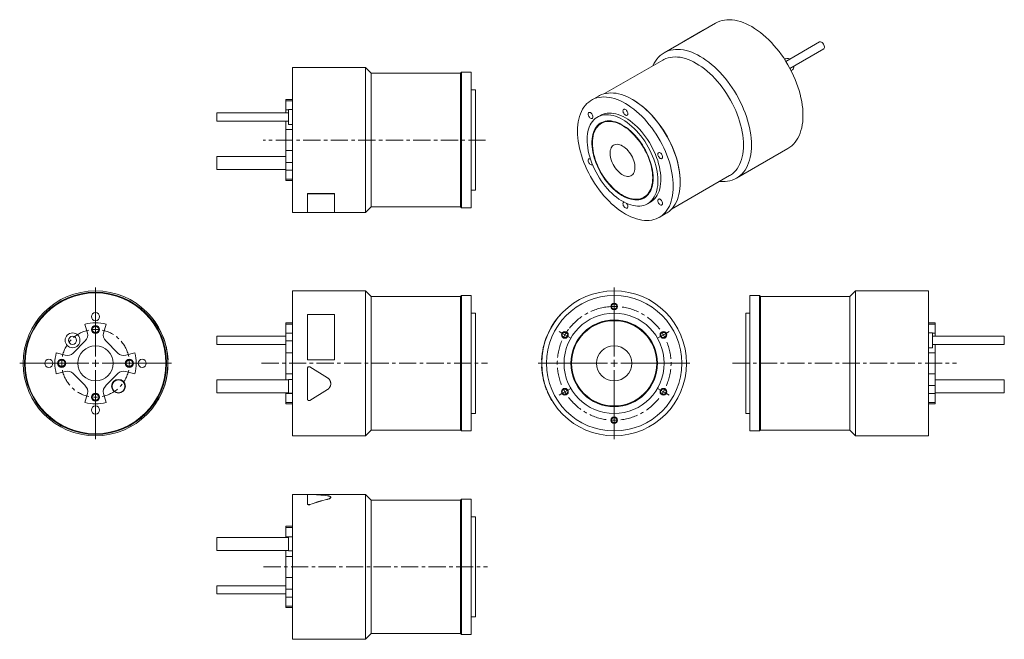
# Model space of a CAD drawing. Header units: millimetres. Extents: x 75 to 803, y 78 to 536.
import ezdxf

# ---------------------------------------------------------------- set-up
doc = ezdxf.new("R2010")
doc.units = ezdxf.units.MM
doc.linetypes.add('CENTERX2', pattern=[20.32, 12.7, -2.54, 2.54, -2.54])

# ---------------------------------------------------------------- blocks, each defined once
blk = doc.blocks.new('SW_CENTERMARKSYMBOL_0')
at = {"color": 6, "linetype": 'Continuous', "lineweight": 0}
for p, q in [((0, 2.5), (0, 5)), ((0, 0), (0, 2.5)), ((0, 0), (0, -2.5)), ((0, -2.5), (0, -5)), ((-38.54, -19.75), (-40.7, -18.5)), ((-36.37, -21), (-38.54, -19.75)), ((-36.37, -21), (-34.21, -22.25)), ((36.37, -21), (34.21, -22.25)), ((36.37, -21), (38.54, -19.75)), ((38.54, -19.75), (40.7, -18.5)), ((-34.21, -22.25), (-32.04, -23.5)), ((34.21, -22.25), (32.04, -23.5)), ((-38.54, -64.25), (-40.7, -65.5)), ((-36.37, -63), (-38.54, -64.25)), ((-36.37, -63), (-34.21, -61.75)), ((-34.21, -61.75), (-32.04, -60.5)), ((34.21, -61.75), (32.04, -60.5)), ((36.37, -63), (34.21, -61.75)), ((36.37, -63), (38.54, -64.25)), ((38.54, -64.25), (40.7, -65.5)), ((0, -81.5), (0, -79)), ((0, -84), (0, -81.5)), ((0, -84), (0, -86.5)), ((0, -86.5), (0, -89))]:
    blk.add_line(p, q, dxfattribs=at)
for start, end in [(90, 93.41046), (86.58954, 90), (93.41046, 96.82093), (150, 153.41046), (146.58954, 150), (143.17907, 146.58954), (30, 33.41046), (26.58954, 30), (206.58954, 210), (210, 213.41046), (326.58954, 330), (330, 333.41046), (266.58954, 270), (270, 273.41046)]:
    blk.add_arc((0, -42), 42, start, end, dxfattribs=at)
at = {"color": 6, "linetype": 'CENTERX2', "lineweight": 0}
for start, end in [(96.82093, 143.17907), (36.82093, 83.17907), (156.82093, 203.17907), (336.82093, 23.17907), (216.82093, 263.17907), (276.82093, 323.17907)]:
    blk.add_arc((0, -42), 42, start, end, dxfattribs=at)
blk = doc.blocks.new('SW_CENTERMARKSYMBOL_1')
at = {"color": 0, "linetype": 'Continuous', "lineweight": 0}
for p, q in [((0, 5), (0, 56)), ((-5, 0), (-56, 0)), ((0, 0), (-2.5, 0)), ((0, 0), (0, 2.5)), ((0, 0), (0, -2.5)), ((0, 0), (2.5, 0)), ((5, 0), (56, 0)), ((0, -5), (0, -56))]:
    blk.add_line(p, q, dxfattribs=at)
blk = doc.blocks.new('SW_CENTERMARKSYMBOL_2')
at = {"color": 6, "linetype": 'Continuous', "lineweight": 0}
for p, q in [((0, 5), (0, 5.5)), ((0, 0), (0, 2.5)), ((0, 0), (0, -2.5)), ((0, -5), (0, -5.5)), ((-30, -25), (-30.5, -25)), ((-25, -25), (-27.5, -25)), ((-25, -25), (-22.5, -25)), ((-20, -25), (-19.5, -25)), ((20, -25), (19.5, -25)), ((25, -25), (22.5, -25)), ((25, -25), (27.5, -25)), ((30, -25), (30.5, -25)), ((0, -45), (0, -44.5)), ((0, -50), (0, -47.5)), ((0, -50), (0, -52.5)), ((0, -55), (0, -55.5))]:
    blk.add_line(p, q, dxfattribs=at)
at = {"color": 6, "linetype": 'CENTERX2', "lineweight": 0}
for start, end in [(101.45916, 168.54084), (11.45916, 78.54084), (191.45916, 258.54084), (281.45916, 348.54084)]:
    blk.add_arc((0, -25), 25, start, end, dxfattribs=at)
at = {"color": 6, "linetype": 'Continuous', "lineweight": 0}
for start, end in [(90, 95.72958), (84.27042, 90), (174.27042, 180), (180, 185.72958), (0, 5.72958), (354.27042, 0), (264.27042, 270), (270, 275.72958)]:
    blk.add_arc((0, -25), 25, start, end, dxfattribs=at)
blk = doc.blocks.new('SW_CENTERMARKSYMBOL_3')
at = {"color": 0, "linetype": 'Continuous', "lineweight": 0}
for p, q in [((0, 5), (0, 56)), ((-5, 0), (-56, 0)), ((0, 0), (-2.5, 0)), ((0, 0), (0, 2.5)), ((0, 0), (0, -2.5)), ((0, 0), (2.5, 0)), ((5, 0), (56, 0)), ((0, -5), (0, -56))]:
    blk.add_line(p, q, dxfattribs=at)

msp = doc.modelspace()

# ---------------------------------------------------------------- linework, layer by layer
at = {"color": 7, "linetype": 'Continuous', "lineweight": 15}
for p, q in [((589.3, 533.19), (551.26, 511.23)), ((580.24, 528), (566.09, 519.84)), ((580.26, 527.97), (580.24, 528)), ((566.09, 519.84), (565.75, 519.59)), ((566.11, 519.8), (566.09, 519.84)), ((666.15, 519.24), (641.26, 504.88)), ((644.26, 499.68), (669.15, 514.05)), ((550.39, 505.88), (507.39, 481.06)), ((641.27, 506.9), (640.32, 506.35)), ((643.65, 506.66), (643.99, 506.45)), ((330.71, 500.31), (276.91, 500.31)), ((276.91, 446.81), (276.91, 500.31)), ((334.91, 496.11), (330.71, 500.31)), ((330.71, 446.81), (330.71, 500.31)), ((400.91, 496.11), (334.91, 496.11)), ((334.91, 446.81), (334.91, 496.11)), ((401.61, 496.81), (400.91, 496.11)), ((400.91, 446.81), (400.91, 496.11)), ((408.91, 496.81), (401.61, 496.81)), ((401.61, 446.81), (401.61, 496.81)), ((408.91, 446.81), (408.91, 496.81)), ((645.07, 498.12), (646.02, 498.67)), ((411.91, 483.81), (408.91, 483.81)), ((411.91, 446.81), (411.91, 483.81)), ((276.91, 476.81), (271.91, 476.81)), ((271.91, 475.79), (271.91, 476.81)), ((271.91, 475.79), (276.91, 475.79)), ((271.91, 475.79), (271.91, 469.12)), ((502.88, 479.26), (497.71, 476.28)), ((528.37, 476.49), (527.88, 476.78)), ((273.91, 466.79), (220.91, 466.79)), ((220.91, 463.79), (220.91, 466.79)), ((271.91, 469.12), (271.91, 466.79)), ((276.91, 469.29), (273.91, 469.29)), ((273.91, 463.79), (273.91, 469.29)), ((220.91, 460.79), (220.91, 463.79)), ((220.91, 460.79), (273.91, 460.79)), ((271.91, 460.79), (271.91, 454.58)), ((273.91, 458.29), (273.91, 463.79)), ((273.91, 458.29), (276.91, 458.29)), ((504.21, 465.02), (502.09, 463.79)), ((505.55, 459.44), (504.84, 459.03)), ((271.91, 454.58), (276.91, 454.58)), ((271.91, 439.05), (271.91, 454.58)), ((276.91, 393.31), (276.91, 446.81)), ((330.71, 393.31), (330.71, 446.81)), ((334.91, 397.51), (334.91, 446.81)), ((400.91, 397.51), (400.91, 446.81)), ((401.61, 396.81), (401.61, 446.81)), ((408.91, 396.81), (408.91, 446.81)), ((411.91, 409.81), (411.91, 446.81)), ((271.91, 439.05), (276.91, 439.05)), ((271.91, 439.05), (271.91, 430.3)), ((604.76, 418.56), (642.8, 440.52)), ((271.91, 434.59), (220.91, 434.59)), ((220.91, 429.84), (220.91, 434.59)), ((220.91, 425.09), (220.91, 429.84)), ((271.91, 430.3), (276.91, 430.3)), ((271.91, 430.3), (271.91, 424.51)), ((220.91, 425.09), (271.91, 425.09)), ((271.91, 424.51), (276.91, 424.51)), ((271.91, 424.51), (271.91, 417.84)), ((271.91, 417.84), (276.91, 417.84)), ((271.91, 416.81), (271.91, 417.84)), ((271.91, 416.81), (276.91, 416.81)), ((556.69, 395.66), (599.69, 420.48)), ((563.23, 415.54), (563.23, 416.11)), ((287.91, 407.24), (307.91, 407.24)), ((287.91, 407.24), (287.91, 407.16)), ((307.91, 407.24), (307.91, 407.16)), ((408.91, 409.81), (411.91, 409.81)), ((287.91, 407.16), (307.91, 407.16)), ((287.91, 393.27), (287.91, 407.16)), ((307.91, 407.16), (307.91, 393.27)), ((536.34, 404.47), (537.05, 404.88)), ((539.09, 399.7), (541.21, 400.93)), ((276.91, 393.31), (287.91, 393.31)), ((307.91, 393.27), (287.91, 393.27)), ((307.91, 393.31), (330.71, 393.31)), ((330.71, 393.31), (334.91, 397.51)), ((334.91, 397.51), (400.91, 397.51)), ((400.91, 397.51), (401.61, 396.81)), ((401.61, 396.81), (408.91, 396.81)), ((547.71, 389.67), (552.87, 392.65)), ((330.71, 335.36), (276.91, 335.36)), ((276.91, 228.36), (276.91, 335.36)), ((334.91, 331.16), (330.71, 335.36)), ((330.71, 228.36), (330.71, 335.36)), ((692.76, 335.36), (688.56, 331.16)), ((746.56, 335.36), (692.76, 335.36)), ((692.76, 335.36), (692.76, 228.36)), ((746.56, 335.36), (746.56, 228.36)), ((400.91, 331.16), (334.91, 331.16)), ((334.91, 232.56), (334.91, 331.16)), ((401.61, 331.86), (400.91, 331.16)), ((400.91, 232.56), (400.91, 331.16)), ((408.91, 331.86), (401.61, 331.86)), ((401.61, 231.86), (401.61, 331.86)), ((408.91, 231.86), (408.91, 331.86)), ((621.86, 331.86), (614.56, 331.86)), ((614.56, 331.86), (614.56, 231.86)), ((622.56, 331.16), (621.86, 331.86)), ((621.86, 331.86), (621.86, 231.86)), ((688.56, 331.16), (622.56, 331.16)), ((622.56, 331.16), (622.56, 232.56)), ((688.56, 331.16), (688.56, 232.56)), ((170.95, 317.86), (171.03, 317.92)), ((287.91, 284.36), (287.91, 317.92)), ((287.91, 317.92), (307.91, 317.92)), ((307.91, 317.92), (307.91, 284.36)), ((411.91, 318.86), (408.91, 318.86)), ((411.91, 244.86), (411.91, 318.86)), ((474.83, 317.86), (474.76, 317.92)), ((614.56, 318.86), (611.56, 318.86)), ((611.56, 318.86), (611.56, 244.86)), ((125.4, 304.16), (123.61, 310.83)), ((139.14, 310.83), (137.36, 304.16)), ((276.91, 311.86), (271.91, 311.86)), ((271.91, 310.83), (271.91, 311.86)), ((271.91, 310.83), (276.91, 310.83)), ((271.91, 310.83), (271.91, 304.16)), ((751.56, 311.86), (746.56, 311.86)), ((751.56, 310.83), (746.56, 310.83)), ((751.56, 311.86), (751.56, 310.83)), ((751.56, 304.16), (751.56, 310.83)), ((114.87, 289.39), (123.85, 298.37)), ((138.91, 298.37), (147.89, 289.39)), ((271.91, 301.83), (220.91, 301.83)), ((220.91, 295.83), (220.91, 301.83)), ((271.91, 304.16), (276.91, 304.16)), ((271.91, 304.16), (271.91, 298.37)), ((271.91, 298.37), (276.91, 298.37)), ((271.91, 298.37), (271.91, 289.62)), ((749.56, 304.33), (746.56, 304.33)), ((749.56, 304.33), (749.56, 293.33)), ((802.56, 301.83), (749.56, 301.83)), ((751.56, 301.83), (751.56, 304.16)), ((802.56, 301.83), (802.56, 295.83)), ((220.91, 295.83), (271.91, 295.83)), ((746.56, 293.33), (749.56, 293.33)), ((749.56, 295.83), (802.56, 295.83)), ((751.56, 289.62), (751.56, 295.83)), ((102.4, 289.62), (109.07, 287.83)), ((153.69, 287.83), (160.36, 289.62)), ((184.82, 284.36), (184.92, 284.36)), ((271.91, 289.62), (276.91, 289.62)), ((271.91, 274.09), (271.91, 289.62)), ((307.91, 284.36), (287.91, 284.36)), ((307.91, 284.36), (287.91, 284.36)), ((287.91, 284.36), (287.91, 284.36)), ((307.91, 284.36), (307.91, 284.36)), ((460.97, 284.36), (460.87, 284.36)), ((751.56, 289.62), (746.56, 289.62)), ((751.56, 289.62), (751.56, 274.09)), ((184.75, 278.16), (184.85, 278.15)), ((184.92, 279.35), (184.82, 279.36)), ((287.91, 278.16), (287.91, 278.15)), ((287.91, 255.51), (287.91, 278.15)), ((289.74, 279.18), (289.74, 279.17)), ((289.74, 279.18), (302.68, 271.2)), ((289.74, 279.17), (302.68, 271.18)), ((460.97, 279.36), (460.87, 279.35)), ((460.98, 279.18), (460.88, 279.17)), ((109.07, 275.88), (102.4, 274.09)), ((123.85, 265.35), (114.87, 274.33)), ((147.89, 274.33), (138.91, 265.35)), ((160.36, 274.09), (153.69, 275.88)), ((273.91, 269.64), (220.91, 269.64)), ((220.91, 260.14), (220.91, 269.64)), ((271.91, 274.09), (276.91, 274.09)), ((271.91, 274.09), (271.91, 269.64)), ((276.91, 270), (273.91, 270)), ((273.91, 259.78), (273.91, 270)), ((302.68, 271.2), (302.68, 271.18)), ((461.98, 271.2), (461.88, 271.18)), ((751.56, 274.09), (746.56, 274.09)), ((751.56, 265.35), (751.56, 274.09)), ((802.56, 269.64), (751.56, 269.64)), ((802.56, 269.64), (802.56, 260.14)), ((302.68, 262.48), (289.74, 254.48)), ((305.11, 266.83), (305.11, 266.86)), ((464.53, 262.52), (464.43, 262.48)), ((751.56, 265.35), (746.56, 265.35)), ((751.56, 259.55), (751.56, 265.35)), ((123.61, 252.88), (125.4, 259.55)), ((137.36, 259.55), (139.14, 252.88)), ((177.97, 255.56), (178.06, 255.51)), ((220.91, 260.14), (273.91, 260.14)), ((271.91, 260.14), (271.91, 259.55)), ((271.91, 259.55), (276.91, 259.55)), ((271.91, 259.55), (271.91, 252.88)), ((273.91, 259.78), (276.91, 259.78)), ((468.41, 254.54), (468.32, 254.48)), ((751.56, 259.55), (746.56, 259.55)), ((751.56, 260.14), (802.56, 260.14)), ((751.56, 252.88), (751.56, 259.55)), ((177.27, 254.36), (177.36, 254.31)), ((271.91, 252.88), (276.91, 252.88)), ((271.91, 251.86), (271.91, 252.88)), ((271.91, 251.86), (276.91, 251.86)), ((468.43, 254.31), (468.52, 254.36)), ((751.56, 252.88), (746.56, 252.88)), ((746.56, 251.86), (751.56, 251.86)), ((751.56, 252.88), (751.56, 251.86)), ((408.91, 244.86), (411.91, 244.86)), ((611.56, 244.86), (614.56, 244.86)), ((276.91, 228.36), (330.71, 228.36)), ((330.71, 228.36), (334.91, 232.56)), ((334.91, 232.56), (400.91, 232.56)), ((400.91, 232.56), (401.61, 231.86)), ((401.61, 231.86), (408.91, 231.86)), ((614.56, 231.86), (621.86, 231.86)), ((621.86, 231.86), (622.56, 232.56)), ((622.56, 232.56), (688.56, 232.56)), ((688.56, 232.56), (692.76, 228.36)), ((692.76, 228.36), (746.56, 228.36)), ((288, 184.98), (276.91, 184.98)), ((276.91, 77.98), (276.91, 184.98)), ((307.91, 185.02), (287.91, 185.02)), ((287.91, 178.16), (287.91, 184.95)), ((330.71, 184.98), (290.69, 184.98)), ((305.11, 182.84), (305.11, 182.93)), ((307.91, 184.98), (307.91, 185.02)), ((334.91, 180.78), (330.71, 184.98)), ((330.71, 77.98), (330.71, 184.98)), ((287.91, 178.07), (287.91, 178.16)), ((289.74, 177.48), (289.74, 177.56)), ((302.68, 181.36), (302.68, 181.46)), ((400.91, 180.78), (334.91, 180.78)), ((334.91, 82.18), (334.91, 180.78)), ((401.61, 181.48), (400.91, 180.78)), ((400.91, 82.18), (400.91, 180.78)), ((408.91, 181.48), (401.61, 181.48)), ((401.61, 81.48), (401.61, 181.48)), ((408.91, 81.48), (408.91, 181.48)), ((411.91, 168.48), (408.91, 168.48)), ((411.91, 94.48), (411.91, 168.48)), ((276.91, 161.48), (271.91, 161.48)), ((271.91, 160.46), (271.91, 161.48)), ((271.91, 160.46), (276.91, 160.46)), ((271.91, 160.46), (271.91, 153.79)), ((273.91, 153.2), (220.91, 153.2)), ((220.91, 143.7), (220.91, 153.2)), ((271.91, 153.79), (276.91, 153.79)), ((271.91, 153.79), (271.91, 153.2)), ((276.91, 153.56), (273.91, 153.56)), ((273.91, 143.34), (273.91, 153.56)), ((220.91, 143.7), (273.91, 143.7)), ((271.91, 143.7), (271.91, 139.25)), ((271.91, 139.25), (276.91, 139.25)), ((271.91, 123.72), (271.91, 139.25)), ((273.91, 143.34), (276.91, 143.34)), ((271.91, 123.72), (276.91, 123.72)), ((271.91, 123.72), (271.91, 114.97)), ((271.91, 117.51), (220.91, 117.51)), ((220.91, 111.51), (220.91, 117.51)), ((220.91, 111.51), (271.91, 111.51)), ((271.91, 114.97), (276.91, 114.97)), ((271.91, 114.97), (271.91, 109.17)), ((271.91, 109.17), (276.91, 109.17)), ((271.91, 109.17), (271.91, 102.5)), ((271.91, 102.5), (276.91, 102.5)), ((271.91, 101.48), (271.91, 102.5)), ((271.91, 101.48), (276.91, 101.48)), ((408.91, 94.48), (411.91, 94.48)), ((330.71, 77.98), (334.91, 82.18)), ((334.91, 82.18), (400.91, 82.18)), ((400.91, 82.18), (401.61, 81.48)), ((401.61, 81.48), (408.91, 81.48)), ((276.91, 77.98), (330.71, 77.98))]:
    msp.add_line(p, q, dxfattribs=at)
at = {"color": 44, "linetype": 'Continuous', "lineweight": 15}
for p, q in [((271.91, 469.12), (273.91, 469.12)), ((751.56, 304.16), (749.56, 304.16))]:
    msp.add_line(p, q, dxfattribs=at)
at = {"color": 6, "linetype": 'CENTERX2', "lineweight": 0}
for p, q in [((419.43, 446.81), (255.25, 446.81)), ((253.96, 281.86), (420.97, 281.86)), ((601.76, 281.86), (767.31, 281.86)), ((255.46, 131.48), (420.97, 131.48))]:
    msp.add_line(p, q, dxfattribs=at)
at = {"color": 7, "linetype": 'Continuous', "lineweight": 15, "flags": 128}
for points in [[(589.3, 533.19), (590.84, 533.98), (592.46, 534.63), (594.16, 535.12), (595.92, 535.46), (597.75, 535.65), (599.64, 535.69), (601.57, 535.57), (603.56, 535.3), (605.58, 534.88), (607.63, 534.31), (609.71, 533.58), (611.81, 532.71), (613.93, 531.7), (616.05, 530.54)], [(616.05, 530.54), (618.17, 529.25), (620.29, 527.82), (622.39, 526.27), (624.47, 524.59), (626.52, 522.79), (628.54, 520.88), (630.53, 518.86), (632.46, 516.74), (634.35, 514.53), (636.18, 512.23), (637.94, 509.85), (639.64, 507.39), (641.26, 504.88), (642.8, 502.3), (644.26, 499.68), (645.63, 497.02), (646.9, 494.32), (648.08, 491.61), (649.16, 488.87), (650.13, 486.13), (651, 483.4), (651.76, 480.67), (652.4, 477.96), (652.93, 475.29), (653.35, 472.64), (653.64, 470.05), (653.82, 467.5), (653.88, 465.02), (653.82, 462.6), (653.64, 460.26), (653.35, 458.01), (652.93, 455.84), (652.4, 453.78), (651.76, 451.81), (651, 449.96), (650.13, 448.23), (649.16, 446.61), (648.08, 445.12), (646.9, 443.77), (645.63, 442.54), (644.26, 441.46), (642.8, 440.52), (642.8, 440.52)], [(667.65, 519.09), (668.16, 518.73), (668.63, 518.25), (669.05, 517.67), (669.39, 517.03), (669.63, 516.37), (669.75, 515.72), (669.75, 515.13), (669.63, 514.63), (669.39, 514.25), (669.15, 514.05)], [(542.97, 501.59), (543.06, 501.79), (543.92, 503.52), (544.9, 505.14), (545.98, 506.63), (547.15, 507.98), (548.43, 509.21), (549.8, 510.29), (551.26, 511.23), (552.8, 512.02), (554.42, 512.67), (556.12, 513.16), (557.88, 513.5), (559.71, 513.69), (561.59, 513.73), (563.53, 513.61), (565.51, 513.34), (567.54, 512.92), (569.59, 512.34), (571.67, 511.62), (573.77, 510.75), (575.89, 509.74), (578.01, 508.58)], [(550.39, 505.88), (551.12, 506.27), (552.63, 506.95), (554.22, 507.49), (555.88, 507.87), (557.61, 508.1), (559.39, 508.19), (561.23, 508.11), (563.12, 507.89), (565.04, 507.52), (567, 506.99), (568.98, 506.32), (570.99, 505.5), (573.01, 504.54), (575.04, 503.44)], [(575.04, 503.44), (577.06, 502.2), (579.09, 500.83), (581.09, 499.33), (583.08, 497.71), (585.04, 495.97), (586.96, 494.12), (588.85, 492.17), (590.68, 490.12), (592.47, 487.98), (594.19, 485.75), (595.86, 483.45), (597.45, 481.08), (598.96, 478.65), (600.39, 476.17), (601.74, 473.64), (603, 471.08), (604.16, 468.49), (605.23, 465.88), (606.19, 463.26), (607.05, 460.65), (607.8, 458.04), (608.43, 455.45), (608.96, 452.88), (609.37, 450.35), (609.66, 447.87), (609.84, 445.43), (609.9, 443.06), (609.84, 440.75), (609.66, 438.52), (609.37, 436.37), (608.96, 434.31), (608.43, 432.36), (607.8, 430.5), (607.05, 428.76), (606.19, 427.13), (605.23, 425.62), (604.16, 424.25), (603, 423), (601.74, 421.89), (600.39, 420.92), (599.69, 420.48)], [(578.01, 508.58), (580.13, 507.29), (582.24, 505.86), (584.34, 504.3), (586.43, 502.62), (588.48, 500.83), (590.5, 498.92), (592.48, 496.9), (594.42, 494.78), (596.31, 492.56), (598.13, 490.26), (599.9, 487.88), (601.59, 485.43), (603.22, 482.92), (604.76, 480.34), (606.22, 477.72), (607.58, 475.06), (608.86, 472.36), (610.04, 469.64), (611.12, 466.91), (612.09, 464.17), (612.96, 461.44), (613.72, 458.71), (614.36, 456), (614.89, 453.32), (615.3, 450.68), (615.6, 448.08), (615.78, 445.54), (615.84, 443.06), (615.78, 440.64), (615.6, 438.3), (615.3, 436.05), (614.89, 433.88), (614.36, 431.82), (613.72, 429.85), (612.96, 428), (612.09, 426.26), (611.12, 424.65), (610.04, 423.16), (608.86, 421.8), (607.58, 420.58), (606.22, 419.5), (604.76, 418.56), (603.22, 417.77), (601.59, 417.12), (599.9, 416.63), (598.13, 416.29), (596.31, 416.1), (594.42, 416.06), (592.48, 416.18), (592.27, 416.2)], [(502.88, 479.26), (503.61, 479.66), (505.15, 480.35), (506.76, 480.89), (508.45, 481.28), (510.2, 481.52), (512.01, 481.6), (513.87, 481.53), (515.78, 481.3), (517.73, 480.92), (519.72, 480.39), (521.73, 479.7), (523.77, 478.87), (525.82, 477.9), (527.87, 476.78)], [(522.71, 473.8), (524.77, 472.54), (526.82, 471.15), (528.85, 469.64), (530.87, 467.99), (532.85, 466.23), (534.8, 464.36), (536.72, 462.38), (538.58, 460.3), (540.39, 458.13), (542.14, 455.87), (543.82, 453.53), (545.44, 451.13), (546.97, 448.66), (548.43, 446.14), (549.8, 443.58), (551.07, 440.98), (552.25, 438.36), (553.33, 435.71), (554.31, 433.06), (555.18, 430.4), (555.94, 427.76), (556.58, 425.13), (557.11, 422.53), (557.53, 419.96), (557.83, 417.44), (558.01, 414.97), (558.07, 412.56), (558.01, 410.22), (557.83, 407.96), (557.53, 405.78), (557.11, 403.7), (556.58, 401.71), (555.94, 399.83), (555.18, 398.06), (554.31, 396.41), (553.33, 394.88), (552.25, 393.49), (551.07, 392.22), (549.8, 391.09), (548.43, 390.11), (546.97, 389.27), (545.44, 388.58), (543.82, 388.04), (542.14, 387.65), (540.39, 387.41), (538.58, 387.33), (536.72, 387.4), (534.8, 387.63), (532.85, 388.01), (530.87, 388.54), (528.85, 389.22), (526.82, 390.05), (524.77, 391.03), (522.71, 392.15), (520.66, 393.4), (518.61, 394.79), (516.57, 396.31), (514.56, 397.95), (512.57, 399.71), (510.62, 401.59), (508.71, 403.57), (506.84, 405.65), (505.03, 407.82), (503.28, 410.08), (501.6, 412.41), (499.99, 414.82), (498.45, 417.28), (497, 419.8), (495.63, 422.37), (494.35, 424.96), (493.17, 427.59), (492.09, 430.24), (491.12, 432.89), (490.25, 435.54), (489.49, 438.19), (488.84, 440.82), (488.31, 443.42), (487.89, 445.98), (487.6, 448.51), (487.42, 450.97), (487.36, 453.38), (487.42, 455.72), (487.6, 457.98), (487.89, 460.16), (488.31, 462.25), (488.84, 464.24), (489.49, 466.12), (490.25, 467.88), (491.12, 469.54), (492.09, 471.06), (493.17, 472.46), (494.35, 473.72), (495.63, 474.85), (497, 475.84), (498.45, 476.68), (499.99, 477.37), (501.6, 477.91), (503.28, 478.3), (505.03, 478.54), (506.84, 478.62), (508.71, 478.55), (510.62, 478.32), (512.57, 477.94), (514.56, 477.41), (516.57, 476.72), (518.61, 475.89), (520.66, 474.92), (522.71, 473.8)], [(527.87, 476.78), (529.93, 475.52), (531.98, 474.13), (534.01, 472.62), (536.03, 470.97), (538.01, 469.21), (539.97, 467.34), (541.88, 465.36), (543.74, 463.28), (545.55, 461.11), (547.3, 458.85), (548.99, 456.51), (550.6, 454.11), (552.14, 451.64), (553.59, 449.12), (554.96, 446.56), (556.23, 443.96), (557.41, 441.34), (558.49, 438.69), (559.47, 436.04), (560.34, 433.38), (561.1, 430.74), (561.74, 428.11), (562.28, 425.51), (562.69, 422.94), (562.99, 420.42), (563.17, 417.95), (563.23, 415.54), (563.17, 413.2), (562.99, 410.94), (562.69, 408.76), (562.28, 406.68), (561.74, 404.69), (561.1, 402.81), (560.34, 401.04), (559.47, 399.39), (558.49, 397.86), (557.41, 396.47), (556.23, 395.2), (554.96, 394.07), (553.59, 393.09), (552.87, 392.65)], [(528.37, 476.49), (530.4, 475.26), (532.42, 473.89), (534.42, 472.39), (536.41, 470.77), (538.37, 469.03), (540.29, 467.18), (542.18, 465.23), (544.01, 463.18), (545.8, 461.04), (547.52, 458.81), (549.19, 456.51), (550.78, 454.14), (552.29, 451.71), (553.73, 449.23), (555.07, 446.7), (556.33, 444.14), (557.49, 441.55), (558.56, 438.94), (559.52, 436.32), (560.38, 433.7), (561.13, 431.1), (561.76, 428.51), (562.29, 425.94), (562.7, 423.41), (562.99, 420.92), (563.17, 418.49), (563.23, 416.11)], [(520.59, 461.96), (522.36, 460.87), (524.12, 459.65), (525.86, 458.3), (527.58, 456.83), (529.26, 455.25), (530.91, 453.56), (532.51, 451.76), (534.05, 449.88), (535.54, 447.92), (536.95, 445.88), (538.29, 443.77), (539.55, 441.62), (540.73, 439.41), (541.81, 437.17), (542.79, 434.91), (543.68, 432.63), (544.46, 430.35), (545.13, 428.08), (545.68, 425.82), (546.13, 423.59), (546.45, 421.39), (546.66, 419.25), (546.75, 417.16), (546.72, 415.13), (546.57, 413.19), (546.3, 411.32), (545.92, 409.55), (545.42, 407.89), (544.8, 406.33), (544.08, 404.88), (543.25, 403.56), (542.31, 402.37), (541.28, 401.31), (540.15, 400.39), (538.93, 399.62), (537.63, 398.99), (536.25, 398.51), (534.8, 398.18), (533.29, 398), (531.71, 397.98), (530.09, 398.11), (528.42, 398.4), (526.72, 398.84), (524.99, 399.43), (523.24, 400.16), (521.47, 401.04), (519.71, 402.06), (517.94, 403.22), (516.19, 404.51), (514.46, 405.92), (512.76, 407.44), (511.09, 409.08), (509.47, 410.82), (507.89, 412.66), (506.38, 414.59), (504.93, 416.59), (503.55, 418.66), (502.25, 420.79), (501.03, 422.98), (499.9, 425.2), (498.87, 427.45), (497.93, 429.72), (497.1, 432), (496.38, 434.28), (495.76, 436.55), (495.26, 438.8), (494.88, 441.01), (494.61, 443.18), (494.46, 445.3), (494.43, 447.36), (494.52, 449.35), (494.73, 451.25), (495.06, 453.07), (495.5, 454.79), (496.06, 456.4), (496.73, 457.91), (497.5, 459.29), (498.39, 460.55), (499.37, 461.67), (500.45, 462.66), (501.63, 463.51), (502.89, 464.21), (504.23, 464.77), (505.64, 465.17), (507.13, 465.43), (508.67, 465.52), (510.27, 465.47), (511.92, 465.26), (513.61, 464.9), (515.32, 464.38), (517.07, 463.72), (518.82, 462.91), (520.59, 461.96)], [(497.88, 466.23), (497.45, 466.68), (496.99, 467.01), (496.53, 467.2), (496.11, 467.25), (495.74, 467.13), (495.46, 466.87), (495.28, 466.48), (495.22, 465.99), (495.28, 465.43), (495.46, 464.83), (495.74, 464.25), (496.11, 463.71), (496.53, 463.26), (496.99, 462.93), (497.45, 462.73), (497.88, 462.69), (498.24, 462.8), (498.52, 463.06), (498.7, 463.45), (498.76, 463.95), (498.7, 464.51), (498.52, 465.1), (498.24, 465.69), (497.88, 466.23)], [(504.21, 465.02), (505.01, 465.44), (506.35, 465.99), (507.77, 466.4), (509.25, 466.65), (510.79, 466.75), (512.39, 466.69), (514.04, 466.48), (515.73, 466.12), (517.45, 465.61), (519.19, 464.94), (520.95, 464.14), (522.71, 463.19)], [(524.48, 466.25), (524.42, 466.81), (524.24, 467.4), (523.96, 467.99), (523.6, 468.53), (523.17, 468.98), (522.71, 469.31), (522.25, 469.5), (521.83, 469.55), (521.46, 469.43), (521.18, 469.17), (521, 468.78), (520.94, 468.29), (521, 467.73), (521.18, 467.13), (521.46, 466.55), (521.83, 466.01), (522.25, 465.56), (522.71, 465.23), (523.17, 465.03), (523.6, 464.99), (523.96, 465.1), (524.24, 465.36), (524.42, 465.75), (524.48, 466.25)], [(543.22, 418.69), (543.16, 420.61), (542.98, 422.58), (542.69, 424.61), (542.28, 426.67), (541.76, 428.76), (541.13, 430.86), (540.39, 432.97), (539.55, 435.08), (538.6, 437.16), (537.57, 439.22), (536.45, 441.24), (535.24, 443.21), (533.96, 445.12), (532.6, 446.96), (531.19, 448.72), (529.72, 450.39), (528.2, 451.96), (526.64, 453.43), (525.06, 454.79), (523.44, 456.02), (521.82, 457.13), (520.18, 458.11), (518.55, 458.95), (516.93, 459.65), (515.33, 460.2), (513.75, 460.6), (512.22, 460.86), (510.72, 460.96), (509.28, 460.91), (507.89, 460.71), (506.57, 460.35), (505.33, 459.85), (504.16, 459.2), (503.08, 458.41), (502.09, 457.48), (501.2, 456.41), (500.41, 455.22), (499.73, 453.9), (499.15, 452.47), (498.68, 450.93), (498.33, 449.29), (498.1, 447.56), (497.98, 445.75), (497.98, 443.86), (498.1, 441.91), (498.33, 439.91), (498.68, 437.86), (499.15, 435.78), (499.73, 433.69), (500.41, 431.58), (501.2, 429.47), (502.09, 427.37), (503.08, 425.3), (504.16, 423.26), (505.33, 421.27), (506.57, 419.33), (507.89, 417.45), (509.28, 415.65), (510.72, 413.93), (512.22, 412.31), (513.75, 410.79), (515.33, 409.37), (516.93, 408.08), (518.55, 406.9), (520.18, 405.86), (521.82, 404.95), (523.44, 404.18), (525.06, 403.56), (526.64, 403.08), (528.2, 402.75), (529.72, 402.57), (531.19, 402.54), (532.6, 402.67), (533.96, 402.95), (535.24, 403.38), (536.45, 403.95), (537.57, 404.67), (538.6, 405.54), (539.55, 406.54), (540.39, 407.67), (541.13, 408.92), (541.76, 410.3), (542.28, 411.78), (542.69, 413.37), (542.98, 415.06), (543.16, 416.83), (543.22, 418.69)], [(542.86, 418.89), (542.81, 420.8), (542.63, 422.77), (542.33, 424.79), (541.92, 426.85), (541.39, 428.93), (540.76, 431.02), (540.01, 433.12), (539.17, 435.22), (538.22, 437.29), (537.18, 439.34), (536.05, 441.34), (534.84, 443.29), (533.55, 445.19), (532.19, 447.01), (530.78, 448.74), (529.3, 450.39), (527.78, 451.94), (526.22, 453.38), (524.64, 454.71), (523.03, 455.91), (521.4, 456.98), (519.78, 457.92), (518.15, 458.72), (516.54, 459.38), (514.96, 459.89), (513.4, 460.24), (511.88, 460.45), (510.41, 460.5), (508.99, 460.4), (507.63, 460.15), (506.34, 459.74), (505.13, 459.19), (504, 458.49), (502.96, 457.65), (502.01, 456.66), (501.17, 455.55), (500.42, 454.31), (499.79, 452.95), (499.26, 451.47), (498.85, 449.89), (498.55, 448.21), (498.38, 446.45), (498.32, 444.61), (498.38, 442.7), (498.55, 440.72), (498.85, 438.71), (499.26, 436.65), (499.79, 434.57), (500.42, 432.47), (501.17, 430.37), (502.01, 428.28), (502.96, 426.21), (504, 424.16), (505.13, 422.16), (506.34, 420.2), (507.63, 418.31), (508.99, 416.49), (510.41, 414.75), (511.88, 413.11), (513.4, 411.56), (514.96, 410.12), (516.54, 408.79), (518.15, 407.59), (519.78, 406.51), (521.4, 405.57), (523.03, 404.78), (524.64, 404.12), (526.22, 403.61), (527.78, 403.25), (529.3, 403.05), (530.78, 402.99), (532.19, 403.09), (533.55, 403.35), (534.84, 403.75), (536.05, 404.31), (537.18, 405.01), (538.22, 405.85), (539.17, 406.83), (540.01, 407.95), (540.76, 409.19), (541.39, 410.55), (541.92, 412.02), (542.33, 413.61), (542.63, 415.28), (542.81, 417.05), (542.86, 418.89)], [(522.71, 463.19), (524.48, 462.1), (526.24, 460.88), (527.98, 459.53), (529.7, 458.06), (531.38, 456.47), (533.03, 454.78), (534.63, 452.99), (536.17, 451.11), (537.66, 449.14), (539.07, 447.1), (540.41, 445), (541.67, 442.84), (542.85, 440.64), (543.93, 438.4), (544.92, 436.14), (545.8, 433.86), (546.58, 431.58), (547.25, 429.3), (547.8, 427.04), (548.25, 424.81), (548.57, 422.62), (548.78, 420.47), (548.87, 418.38), (548.84, 416.36), (548.69, 414.41), (548.42, 412.55), (548.04, 410.78), (547.54, 409.11), (546.93, 407.55), (546.2, 406.11), (545.37, 404.79), (544.44, 403.59), (543.4, 402.54), (542.27, 401.62), (541.21, 400.93)], [(520.59, 442.36), (521.64, 441.69), (522.67, 440.89), (523.68, 439.96), (524.65, 438.93), (525.56, 437.81), (526.41, 436.61), (527.18, 435.34), (527.87, 434.03), (528.46, 432.69), (528.95, 431.33), (529.33, 429.98), (529.6, 428.66), (529.75, 427.37), (529.78, 426.14), (529.69, 424.99), (529.48, 423.92), (529.16, 422.95), (528.72, 422.1), (528.18, 421.38), (527.54, 420.79), (526.81, 420.34), (525.99, 420.04), (525.11, 419.9), (524.17, 419.9), (523.18, 420.07), (522.16, 420.38), (521.12, 420.85), (520.07, 421.45), (519.02, 422.19), (518, 423.06), (517.01, 424.04), (516.07, 425.11), (515.19, 426.28), (514.38, 427.52), (513.64, 428.81), (513, 430.14), (512.46, 431.49), (512.02, 432.84), (511.7, 434.18), (511.49, 435.49), (511.4, 436.75), (511.43, 437.94), (511.58, 439.06), (511.85, 440.08), (512.23, 440.99), (512.72, 441.77), (513.31, 442.43), (514, 442.95), (514.77, 443.33), (515.62, 443.55), (516.53, 443.62), (517.5, 443.53), (518.51, 443.29), (519.54, 442.9), (520.59, 442.36)], [(549.32, 432.99), (549.68, 433.11), (549.96, 433.37), (550.14, 433.76), (550.2, 434.25), (550.14, 434.82), (549.96, 435.41), (549.68, 435.99), (549.32, 436.53), (548.89, 436.98), (548.43, 437.31), (547.97, 437.51), (547.55, 437.55), (547.18, 437.44), (546.9, 437.18), (546.72, 436.79), (546.66, 436.29), (546.72, 435.73), (546.9, 435.14), (547.18, 434.55), (547.55, 434.02), (547.97, 433.57), (548.43, 433.23), (548.89, 433.04), (549.32, 432.99)], [(496.11, 432.95), (495.74, 432.84), (495.46, 432.58), (495.28, 432.19), (495.22, 431.69), (495.28, 431.13), (495.46, 430.54), (495.74, 429.95), (496.11, 429.42), (496.53, 428.97), (496.99, 428.63), (497.45, 428.44), (497.88, 428.4), (498.24, 428.51), (498.38, 428.61)], [(496.84, 432.8), (496.53, 432.91), (496.11, 432.95)], [(520.94, 399.7), (521, 399.14), (521.18, 398.54), (521.46, 397.96), (521.83, 397.42), (522.25, 396.97), (522.71, 396.64), (523.17, 396.44), (523.6, 396.4), (523.96, 396.51), (524.24, 396.77), (524.42, 397.16), (524.48, 397.66), (524.42, 398.22), (524.24, 398.82), (523.96, 399.4), (523.6, 399.94), (523.51, 400.04)], [(547.55, 399.72), (547.97, 399.27), (548.43, 398.94), (548.89, 398.74), (549.32, 398.7), (549.68, 398.81), (549.96, 399.07), (550.14, 399.46), (550.2, 399.96), (550.14, 400.52), (549.96, 401.11), (549.68, 401.7), (549.32, 402.24), (548.89, 402.69), (548.43, 403.02), (547.97, 403.21), (547.55, 403.26), (547.18, 403.14), (546.9, 402.88), (546.72, 402.49), (546.66, 402), (546.72, 401.44), (546.9, 400.84), (547.18, 400.26), (547.55, 399.72)]]:
    msp.add_lwpolyline(points, dxfattribs=at)
at = {"color": 7, "linetype": 'Continuous', "lineweight": 15}
for centre, radius in [((131.38, 281.86), 53.5), ((514.41, 281.86), 53.5), ((131.38, 281.86), 52.5), ((131.38, 281.86), 52), ((514.41, 281.86), 50), ((131.38, 316.36), 3), ((514.41, 281.86), 37), ((514.41, 281.86), 32), ((514.41, 281.86), 31.5), ((114.41, 298.83), 5.5), ((114.41, 298.83), 3), ((131.38, 281.86), 13), ((514.41, 281.86), 13), ((96.88, 281.86), 3), ((165.88, 281.86), 3), ((148.35, 264.89), 5.11), ((148.35, 264.89), 4.75), ((131.38, 247.36), 3)]:
    msp.add_circle(centre, radius, dxfattribs=at)
at = {"color": 6, "linetype": 'Continuous', "lineweight": 15}
for centre, radius in [((514.41, 323.86), 2.5), ((131.38, 306.86), 3), ((478.04, 302.86), 2.5), ((550.78, 302.86), 2.5), ((106.38, 281.86), 3), ((156.38, 281.86), 3), ((478.04, 260.86), 2.5), ((550.78, 260.86), 2.5), ((131.38, 256.86), 3), ((514.41, 239.86), 2.5)]:
    msp.add_circle(centre, radius, dxfattribs=at)
for centre, radius in [((514.41, 323.86), 2.07), ((131.38, 306.86), 2.46), ((478.04, 302.86), 2.07), ((550.78, 302.86), 2.07), ((106.38, 281.86), 2.46), ((156.38, 281.86), 2.46), ((478.04, 260.86), 2.07), ((550.78, 260.86), 2.07), ((131.38, 256.86), 2.46), ((514.41, 239.86), 2.07)]:
    msp.add_circle(centre, radius)
at = {"color": 7, "linetype": 'Continuous', "lineweight": 15}
for centre, radius, start, end in [((666.78, 517.93), 1.45, 53.1466, 115.54294), ((642.26, 504.76), 2.35, 53.87451, 114.81503), ((644.4, 500.75), 2.63, 307.92576, 11.05509), ((511.52, 449.54), 12.07, 122.9814, 156.09425), ((511.22, 449.32), 11.6, 87.56323, 119.27141), ((531.11, 414.86), 11.61, 300.74256, 332.41205), ((522.06, 399.87), 1.13, 109.49535, 188.66752), ((531.42, 415.23), 12.29, 264.20845, 296.70514), ((131.38, 281.86), 53.6, 2.67835, 42.29107), ((514.41, 281.86), 53.6, 137.70893, 177.32165), ((131.38, 281.86), 30, 75, 105), ((119.61, 302.61), 6, 315, 15), ((143.15, 302.61), 6, 165, 225), ((131.38, 281.86), 30, 165, 195), ((110.62, 293.63), 6, 255, 315), ((152.13, 293.63), 6, 225, 285), ((131.38, 281.86), 30, 345, 15), ((131.38, 281.86), 53.6, 330.55494, 356.03432), ((514.41, 281.86), 53.6, 182.8697, 191.49159), ((110.62, 270.08), 6, 45, 105), ((152.13, 270.08), 6, 75, 135), ((119.61, 261.1), 6, 345, 45), ((143.15, 261.1), 6, 135, 195), ((514.41, 281.86), 53.6, 201.19379, 210.70932), ((131.38, 281.86), 30, 255, 285)]:
    msp.add_arc(centre, radius, start, end, dxfattribs=at)
for centre, ratio, start_param, end_param in [((285.39, 131.48), 0.617541, 1.37023, 1.520711), ((334.06, 131.48), 0.617541, 1.940698, 2.106775), ((334.06, 131.48), 0.616389, 1.940698, 2.106775)]:
    msp.add_ellipse(centre, major_axis=(86.8, 0), ratio=ratio, start_param=start_param, end_param=end_param, dxfattribs=at)
for points, knots in [([(184.85, 278.15), (184.86, 278.26), (184.87, 278.47), (184.89, 278.76), (184.9, 279.02), (184.91, 279.21), (184.92, 279.33), (184.92, 279.34), (184.92, 279.35)], [0, 0, 0, 0, 0.168821, 0.33792, 0.507023, 0.675879, 0.844333, 1, 1, 1, 1]), ([(287.91, 278.15), (287.91, 278.36), (287.96, 278.57), (288.18, 278.94), (288.33, 279.1), (288.71, 279.3), (288.92, 279.36), (289.24, 279.35), (289.34, 279.33), (289.55, 279.27), (289.64, 279.23), (289.74, 279.17)], [0, 0, 0, 0, 0.25, 0.25, 0.5, 0.5, 0.75, 0.75, 0.875, 0.875, 1, 1, 1, 1]), ([(289.74, 279.18), (289.7, 279.2), (289.64, 279.23), (289.55, 279.28), (289.43, 279.32), (289.29, 279.35), (289.08, 279.36), (288.81, 279.34), (288.51, 279.22), (288.26, 279.02), (288.09, 278.81), (288, 278.62), (287.95, 278.47), (287.91, 278.32), (287.91, 278.21), (287.91, 278.16)], [0, 0, 0, 0, 0.041967, 0.083766, 0.12573, 0.188202, 0.250673, 0.375191, 0.499951, 0.624839, 0.749678, 0.812096, 0.874558, 0.937286, 1, 1, 1, 1]), ([(460.87, 279.35), (460.87, 279.35), (460.87, 279.36), (460.87, 279.32), (460.87, 279.22), (460.88, 279.17)], [0, 0, 0, 0, 0.036977, 0.5179, 1, 1, 1, 1]), ([(302.68, 271.2), (303.04, 270.94), (303.76, 270.42), (304.53, 269.32), (305.02, 268.12), (305.07, 267.27), (305.1, 266.86)], [0, 0, 0, 0, 0.252033, 0.504118, 0.756236, 1, 1, 1, 1]), ([(302.68, 271.18), (302.87, 271.06), (303.05, 270.93), (303.39, 270.66), (303.56, 270.5), (303.86, 270.18), (304, 270.01), (304.19, 269.75), (304.26, 269.66), (304.37, 269.47), (304.43, 269.38), (304.59, 269.09), (304.68, 268.89), (304.8, 268.59), (304.83, 268.48), (304.88, 268.33), (304.9, 268.28), (304.93, 268.17), (304.94, 268.12), (305.01, 267.85), (305.05, 267.64), (305.08, 267.32), (305.09, 267.21), (305.1, 267), (305.11, 266.89), (305.1, 266.35), (305.05, 265.93), (304.88, 265.31), (304.81, 265.11), (304.69, 264.81), (304.65, 264.71), (304.56, 264.52), (304.51, 264.43), (304.35, 264.14), (304.23, 263.96), (304.04, 263.7), (303.98, 263.62), (303.87, 263.5), (303.84, 263.46), (303.76, 263.38), (303.73, 263.34), (303.39, 262.98), (303.05, 262.71), (302.68, 262.48)], [0, 0, 0, 0, 0.0625, 0.0625, 0.125, 0.125, 0.1875, 0.1875, 0.21875, 0.21875, 0.25, 0.25, 0.3125, 0.3125, 0.34375, 0.34375, 0.359375, 0.359375, 0.375, 0.375, 0.4375, 0.4375, 0.46875, 0.46875, 0.5, 0.5, 0.625, 0.625, 0.6875, 0.6875, 0.71875, 0.71875, 0.75, 0.75, 0.8125, 0.8125, 0.84375, 0.84375, 0.859375, 0.859375, 0.875, 0.875, 1, 1, 1, 1]), ([(461.88, 271.18), (461.91, 271.06), (461.93, 270.93), (461.99, 270.66), (462.02, 270.5), (462.1, 270.18), (462.13, 270.01), (462.19, 269.75), (462.22, 269.66), (462.26, 269.47), (462.28, 269.38), (462.35, 269.09), (462.4, 268.89), (462.48, 268.59), (462.5, 268.48), (462.54, 268.33), (462.56, 268.28), (462.59, 268.17), (462.6, 268.12), (462.67, 267.85), (462.73, 267.64), (462.82, 267.32), (462.85, 267.21), (462.91, 267), (462.94, 266.89), (463.1, 266.35), (463.23, 265.93), (463.43, 265.31), (463.49, 265.11), (463.59, 264.81), (463.62, 264.71), (463.69, 264.52), (463.72, 264.43), (463.82, 264.14), (463.88, 263.96), (463.98, 263.7), (464.01, 263.62), (464.05, 263.5), (464.07, 263.46), (464.1, 263.38), (464.11, 263.34), (464.24, 262.98), (464.35, 262.71), (464.43, 262.48)], [0, 0, 0, 0, 0.0625, 0.0625, 0.125, 0.125, 0.1875, 0.1875, 0.21875, 0.21875, 0.25, 0.25, 0.3125, 0.3125, 0.34375, 0.34375, 0.359375, 0.359375, 0.375, 0.375, 0.4375, 0.4375, 0.46875, 0.46875, 0.5, 0.5, 0.625, 0.625, 0.6875, 0.6875, 0.71875, 0.71875, 0.75, 0.75, 0.8125, 0.8125, 0.84375, 0.84375, 0.859375, 0.859375, 0.875, 0.875, 1, 1, 1, 1]), ([(177.36, 254.31), (177.36, 254.31), (177.35, 254.29), (177.38, 254.35), (177.46, 254.47), (177.58, 254.68), (177.73, 254.93), (177.89, 255.21), (178, 255.41), (178.06, 255.51)], [0, 0, 0, 0, 0.001225, 0.167258, 0.333567, 0.500071, 0.666725, 0.833421, 1, 1, 1, 1]), ([(289.74, 254.48), (289.69, 254.46), (289.64, 254.43), (289.57, 254.4), (289.54, 254.39), (289.49, 254.37), (289.46, 254.36), (289.33, 254.32), (289.22, 254.31), (289.05, 254.31), (288.99, 254.31), (288.91, 254.32), (288.88, 254.33), (288.83, 254.34), (288.8, 254.35), (288.72, 254.37), (288.67, 254.39), (288.59, 254.42), (288.57, 254.43), (288.52, 254.46), (288.49, 254.47), (288.43, 254.52), (288.38, 254.55), (288.32, 254.6), (288.3, 254.61), (288.26, 254.65), (288.24, 254.67), (288.19, 254.73), (288.16, 254.77), (288.12, 254.83), (288.1, 254.85), (288.07, 254.89), (288.06, 254.92), (287.95, 255.11), (287.91, 255.31), (287.91, 255.51)], [0, 0, 0, 0, 0.0625, 0.0625, 0.09375, 0.09375, 0.125, 0.125, 0.25, 0.25, 0.3125, 0.3125, 0.34375, 0.34375, 0.375, 0.375, 0.4375, 0.4375, 0.46875, 0.46875, 0.5, 0.5, 0.5625, 0.5625, 0.59375, 0.59375, 0.625, 0.625, 0.6875, 0.6875, 0.71875, 0.71875, 0.75, 0.75, 1, 1, 1, 1]), ([(468.32, 254.48), (468.36, 254.43), (468.42, 254.33), (468.43, 254.31), (468.43, 254.31)], [0, 0, 0, 0, 0.502245, 1, 1, 1, 1]), ([(287.91, 184.95), (287.91, 184.97), (287.96, 184.98), (288.18, 185), (288.33, 185.01), (288.71, 185.02), (288.92, 185.02), (289.24, 185.02), (289.34, 185.02), (289.55, 185.02), (289.64, 185.02), (289.74, 185.01)], [0, 0, 0, 0, 0.25, 0.25, 0.5, 0.5, 0.75, 0.75, 0.875, 0.875, 1, 1, 1, 1]), ([(302.68, 184.01), (302.87, 183.98), (303.05, 183.96), (303.39, 183.9), (303.56, 183.87), (303.86, 183.79), (304, 183.76), (304.19, 183.7), (304.26, 183.67), (304.37, 183.63), (304.43, 183.61), (304.59, 183.54), (304.68, 183.49), (304.8, 183.41), (304.83, 183.39), (304.88, 183.35), (304.9, 183.33), (304.93, 183.3), (304.94, 183.29), (305.01, 183.22), (305.05, 183.16), (305.08, 183.07), (305.09, 183.04), (305.1, 182.98), (305.11, 182.95), (305.1, 182.79), (305.05, 182.66), (304.88, 182.46), (304.81, 182.4), (304.69, 182.3), (304.65, 182.27), (304.56, 182.2), (304.51, 182.17), (304.35, 182.07), (304.23, 182.01), (304.04, 181.91), (303.98, 181.88), (303.87, 181.84), (303.84, 181.82), (303.76, 181.79), (303.73, 181.78), (303.39, 181.65), (303.05, 181.54), (302.68, 181.46)], [0, 0, 0, 0, 0.0625, 0.0625, 0.125, 0.125, 0.1875, 0.1875, 0.21875, 0.21875, 0.25, 0.25, 0.3125, 0.3125, 0.34375, 0.34375, 0.359375, 0.359375, 0.375, 0.375, 0.4375, 0.4375, 0.46875, 0.46875, 0.5, 0.5, 0.625, 0.625, 0.6875, 0.6875, 0.71875, 0.71875, 0.75, 0.75, 0.8125, 0.8125, 0.84375, 0.84375, 0.859375, 0.859375, 0.875, 0.875, 1, 1, 1, 1]), ([(305.1, 182.83), (305.1, 182.83), (305.16, 182.71), (304.96, 182.43), (304.51, 182.04), (303.74, 181.66), (303.04, 181.46), (302.68, 181.36)], [0, 0, 0, 0, 0.00823, 0.256192, 0.504159, 0.752107, 1, 1, 1, 1]), ([(289.74, 177.56), (289.69, 177.55), (289.64, 177.53), (289.57, 177.51), (289.54, 177.51), (289.49, 177.5), (289.46, 177.49), (289.33, 177.47), (289.22, 177.46), (289.05, 177.46), (288.99, 177.46), (288.91, 177.47), (288.88, 177.47), (288.83, 177.48), (288.8, 177.48), (288.72, 177.5), (288.67, 177.51), (288.59, 177.53), (288.57, 177.53), (288.52, 177.55), (288.49, 177.56), (288.43, 177.58), (288.38, 177.6), (288.32, 177.63), (288.3, 177.64), (288.26, 177.66), (288.24, 177.67), (288.19, 177.71), (288.16, 177.73), (288.12, 177.77), (288.1, 177.78), (288.07, 177.8), (288.06, 177.82), (287.95, 177.93), (287.91, 178.05), (287.91, 178.16)], [0, 0, 0, 0, 0.0625, 0.0625, 0.09375, 0.09375, 0.125, 0.125, 0.25, 0.25, 0.3125, 0.3125, 0.34375, 0.34375, 0.375, 0.375, 0.4375, 0.4375, 0.46875, 0.46875, 0.5, 0.5, 0.5625, 0.5625, 0.59375, 0.59375, 0.625, 0.625, 0.6875, 0.6875, 0.71875, 0.71875, 0.75, 0.75, 1, 1, 1, 1]), ([(287.91, 178.07), (287.91, 178.05), (287.91, 178.01), (287.92, 177.96), (287.94, 177.89), (287.98, 177.82), (288.07, 177.72), (288.22, 177.6), (288.46, 177.47), (288.76, 177.39), (289.05, 177.37), (289.27, 177.38), (289.44, 177.4), (289.59, 177.43), (289.69, 177.46), (289.74, 177.48)], [0, 0, 0, 0, 0.041862, 0.083668, 0.125634, 0.188308, 0.250175, 0.375727, 0.500134, 0.624563, 0.749183, 0.811564, 0.874372, 0.936637, 1, 1, 1, 1])]:
    msp.add_open_spline(points, degree=3, knots=knots, dxfattribs=at)

# ---------------------------------------------------------------- block references
at = {"color": 6, "linetype": 'Continuous', "lineweight": 0}
for name, p in [('SW_CENTERMARKSYMBOL_3', (131.38, 281.86)), ('SW_CENTERMARKSYMBOL_1', (514.41, 281.86)), ('SW_CENTERMARKSYMBOL_0', (514.41, 323.86))]:
    msp.add_blockref(name, p, dxfattribs=at)
at = {"color": 7, "linetype": 'Continuous', "lineweight": 0}
msp.add_blockref('SW_CENTERMARKSYMBOL_2', (131.38, 306.86), dxfattribs=at)

doc.saveas('drawing.dxf')
